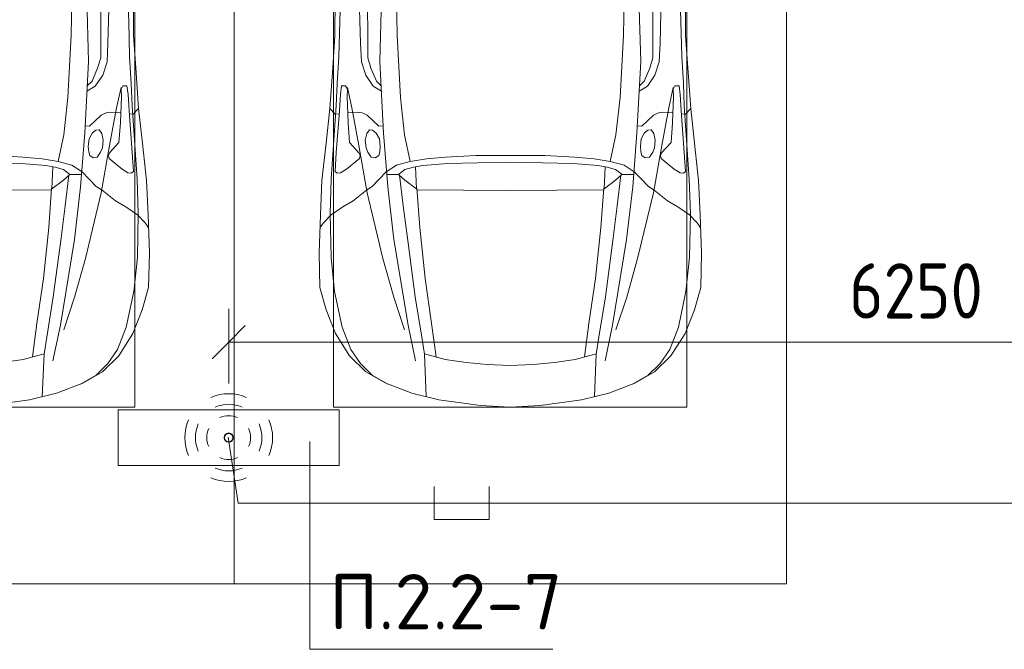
# Model space of a CAD drawing. Header units: millimetres. Extents: x -32229 to 288056, y -13689 to 125138.
# Tile 77 of 193: x -11336 to -6878, y 87355 to 90203. Entities that reach past the tile are written whole.
import ezdxf

# ---------------------------------------------------------------- set-up
doc = ezdxf.new("R2010")
doc.units = ezdxf.units.MM
for name, color, linetype, lineweight in [('A-ANNO-DIMS', 7, 'Continuous', 9), ('A-ANNO-DIMS-200', 7, 'Continuous', 9), ('A-ANNO-NOTE', 7, 'Continuous', 18), ('A-DETL-GENF', 7, 'Continuous', 18), ('A-DETL-THIN', 7, 'Continuous', 9), ('C-PRKG', 7, 'Continuous', 18), ('G-ANNO-TEXT', 7, 'Continuous', 9)]:
    doc.layers.add(name, color=color, linetype=linetype, lineweight=lineweight)
doc.layers.add('A-DETL', color=7, linetype='Continuous', lineweight=9, true_color=0x00a600)
doc.styles.add('GOST Common_3', font='GOST_Common.ttf', dxfattribs={"width": 0.9, "height": 250})
doc.styles.add('ISOCPEUR', font='isocpeur.ttf', dxfattribs={"height": 250})
doc.dimstyles.new('ГОСТ_2_5_мм2', dxfattribs={"dimscale": 304.8, "dimtxt": 251.428749, "dimasz": 0.492126, "dimexe": 0.492126, "dimexo": 0.656168, "dimgap": 0.098425, "dimtad": 1, "dimdec": 0, "dimdsep": 46, "dimtxsty": 'GOST Common_3', "dimblk1": 'OBLIQUE', "dimblk2": 'OBLIQUE', "dimsah": 1, "dimcen": 0.09, "dimazin": 2, "dimtfac": 1, "dimtdec": 4, "dimtix": 1, "dimtmove": 0, "dimatfit": 3, "dimfxl": 1, "dimtvp": 1, "dimtolj": 1, "dimtzin": 0, "dimarcsym": 2})

# ---------------------------------------------------------------- blocks, each defined once
blk = doc.blocks.new('АР_Машиноместо - 4900x2400_М__5300х2500_-2211001--02 ЭО')
at = {"layer": 'A-DETL-GENF', "color": 253, "lineweight": 13, "true_color": 0xaaaaaa}
for p, q in [((1895.6, -2850.8), (1896.5, -2534.3)), ((2043.9, -2818.3), (2043.2, -2613.6)), ((1832.2, -2638.3), (1840.7, -2936)), ((1895.6, -2919.4), (1895.6, -2850.8)), ((2054, -2964.8), (2043.9, -2818.3)), ((1840.7, -2936), (1823.6, -3260.1)), ((1881.3, -2966.7), (1895.6, -2919.4)), ((1856.4, -3024.6), (1881.3, -2966.7)), ((2067.2, -3149.3), (2054, -2964.8)), ((1834.9, -3046.1), (1856.4, -3024.6)), ((1987.8, -3061.4), (1995.5, -3046.6)), ((1989.1, -3094.6), (1987.8, -3061.4)), ((1995.5, -3046.6), (2014.4, -3046.1)), ((2014.4, -3046.1), (2019.2, -3085)), ((1984.7, -3213.7), (1989.1, -3094.6)), ((2019.2, -3085), (2025.2, -3179.9)), ((2043.1, -3174.2), (2067.1, -3148.3)), ((2084.3, -3305.9), (2067.1, -3148.3)), ((1845.5, -3228.1), (1898.3, -3179.4)), ((1898.3, -3179.4), (1920.5, -3167.7)), ((1920.5, -3167.7), (1941.6, -3165.4)), ((1941.6, -3165.4), (1986.4, -3168)), ((2024.8, -3173.5), (2043.1, -3174.2)), ((2025.2, -3179.9), (2037.8, -3347.3)), ((1825.4, -3227.6), (1845.5, -3228.1)), ((1856.8, -3259.9), (1873.2, -3246.1)), ((1873.2, -3246.1), (1887.9, -3245.7)), ((1887.9, -3245.7), (1900.2, -3262.3)), ((1977.8, -3303.2), (1984.7, -3213.7)), ((1823.6, -3260.1), (1804.3, -3502.8)), ((1838.9, -3321.2), (1842.8, -3286.3)), ((1842.8, -3286.3), (1856.8, -3259.9)), ((1900.2, -3262.3), (1906.4, -3292.5)), ((1906.4, -3292.5), (1902.9, -3327.4)), ((1841.3, -3344.5), (1838.9, -3321.2)), ((1902.9, -3327.4), (1894.8, -3346.8)), ((1935.4, -3349.7), (1977.8, -3303.2)), ((2102.9, -3474.2), (2084.3, -3305.9)), ((1845.9, -3360.7), (1841.3, -3344.5)), ((1861.3, -3372.5), (1845.9, -3360.7)), ((1880, -3369.3), (1861.3, -3372.5)), ((1894.8, -3346.8), (1880, -3369.3)), ((1930.3, -3360.7), (1935.4, -3349.7)), ((1933.2, -3375.1), (1930.3, -3360.7)), ((1992, -3422.8), (1933.2, -3375.1)), ((2037.8, -3347.3), (2043.4, -3434.5)), ((1397.5, -3394.3), (1534.7, -3397.8)), ((1534.7, -3397.8), (1646.7, -3407.2)), ((1646.7, -3407.2), (1688.9, -3414.8)), ((1674.4, -3512.1), (1679, -3413)), ((1688.9, -3414.8), (1727, -3424.2)), ((1727, -3424.2), (1755.7, -3447)), ((2018.5, -3439.1), (1992, -3422.8)), ((1726.8, -3472.4), (1674.4, -3512.1)), ((1755.7, -3447), (1726.8, -3472.4)), ((1755.7, -3447.2), (1808.7, -3447.2)), ((1809.8, -3433.7), (1845.3, -3470.4)), ((1845.3, -3470.4), (1875.1, -3501.2)), ((2033.8, -3441.1), (2018.5, -3439.1)), ((2043.4, -3434.5), (2033.8, -3441.1)), ((2109.8, -3630), (2102.9, -3474.2)), ((1250, -3520.1), (1672.8, -3517.2)), ((1659.9, -3687.8), (1673.4, -3509.6)), ((1875.1, -3501.2), (1901.7, -3518.6)), ((1901.7, -3518.6), (1962.1, -3567)), ((1962.1, -3567), (2008.6, -3594.2)), ((2008.6, -3594.2), (2061.4, -3629.8)), ((2061.4, -3629.8), (2096.2, -3665.5)), ((2116, -3802.9), (2109.8, -3630)), ((1636.1, -3917.5), (1659.9, -3687.8)), ((2096.2, -3665.5), (2111.9, -3688.4)), ((2112.6, -3958.4), (2116, -3802.9)), ((1606.4, -4121.6), (1636.1, -3917.5)), ((2083.6, -4059.2), (2112.6, -3958.4)), ((2041.4, -4167), (2083.6, -4059.2)), ((1586, -4272.5), (1606.4, -4121.6)), ((1977.5, -4267.9), (2041.4, -4167)), ((1544.5, -4283.9), (1639, -4259.4)), ((1638.8, -4260.3), (1630.7, -4451.1)), ((1903.7, -4340.6), (1977.5, -4267.9)), ((1449.6, -4297.3), (1544.5, -4283.9)), ((1814, -4391.6), (1903.7, -4340.6)), ((1695.6, -4436.7), (1814, -4391.6)), ((1573, -4466.6), (1695.6, -4436.7)), ((1385.4, -4493), (1573, -4466.6))]:
    blk.add_line(p, q, dxfattribs=at)
at = {"layer": 'A-DETL-GENF', "color": 254, "lineweight": 13, "true_color": 0xd4d4d4}
for p, q in [((1935.6, -2580.5), (1928.4, -2853.3)), ((2022.2, -2754.7), (2016.7, -2571.4)), ((1766.2, -2606.7), (1762.2, -2818.3)), ((2026.1, -2913.7), (2022.2, -2754.7)), ((1762.2, -2818.3), (1747.2, -3099)), ((1928.4, -2853.3), (1924.3, -2937.4)), ((1924.3, -2937.4), (1904.8, -2997.9)), ((2033.7, -3036.3), (2026.1, -2913.7)), ((1904.8, -2997.9), (1871, -3048.1)), ((1871, -3048.1), (1833.3, -3069.7)), ((1987.5, -3053.2), (1967.3, -3145.9)), ((2038, -3136.6), (2033.7, -3036.3)), ((1747.2, -3099), (1728.3, -3268.5)), ((1967.3, -3145.9), (1936, -3316.2)), ((2060.5, -3468.5), (2038, -3136.6)), ((1728.3, -3268.5), (1702.9, -3388.2)), ((1936, -3316.2), (1897.7, -3530.2)), ((1406.5, -3360.7), (1542.9, -3368.9)), ((1542.9, -3368.9), (1630, -3377.1)), ((1630, -3377.1), (1702.9, -3388.2)), ((1702.9, -3388.2), (1765.4, -3405.8)), ((1765.4, -3405.8), (1811.5, -3435.5)), ((1750.9, -3450.8), (1734.5, -3589.1)), ((2065.8, -3623.7), (2060.5, -3468.5)), ((1804.3, -3502.8), (1776.8, -3741.5)), ((1897.7, -3530.2), (1826.4, -3827.1)), ((1734.5, -3589.1), (1714.3, -3746.6)), ((2061.4, -3823.4), (2065.8, -3623.7)), ((1776.8, -3741.5), (1713.1, -4128.3)), ((1714.3, -3746.6), (1680.6, -4000.8)), ((1826.4, -3827.1), (1777.3, -4001.8)), ((2045.3, -3976.8), (2061.4, -3823.4)), ((1680.6, -4000.8), (1651, -4182.8)), ((1777.3, -4001.8), (1728.3, -4149.8)), ((2011.4, -4138.1), (2045.3, -3976.8)), ((1713.1, -4128.3), (1678.9, -4289.8)), ((1972.2, -4239.8), (2011.4, -4138.1)), ((1651, -4182.8), (1638.8, -4260.3)), ((1928.5, -4303.1), (1972.2, -4239.8)), ((1875, -4354.8), (1928.5, -4303.1)), ((1803.7, -4395.8), (1875, -4354.8))]:
    blk.add_line(p, q, dxfattribs=at)
at = {"layer": 'C-PRKG', "color": 253, "lineweight": 13, "true_color": 0xaaaaaa}
for p, q in [((2500, 0), (2500, -5300)), ((2050, -800), (2050, -4500)), ((450, -4500), (2050, -4500)), ((2500, -5300), (0, -5300))]:
    blk.add_line(p, q, dxfattribs=at)
blk = doc.blocks.new('АР_Машиноместо - 4900x2400_М__5300х2500_-V41--02 ЭО')
at = {"layer": 'A-DETL-GENF', "color": 253, "lineweight": 13, "true_color": 0xaaaaaa}
for p, q in [((927, 4466.6), (804.4, 4436.7)), ((1114.6, 4493), (927, 4466.6)), ((1250, 4500), (1114.6, 4493)), ((1250, 4500), (1385.4, 4493)), ((1385.4, 4493), (1573, 4466.6)), ((1573, 4466.6), (1695.6, 4436.7)), ((804.4, 4436.7), (686, 4391.6)), ((861.2, 4260.3), (869.3, 4451.1)), ((1638.8, 4260.3), (1630.7, 4451.1)), ((1695.6, 4436.7), (1814, 4391.6)), ((686, 4391.6), (596.3, 4340.6)), ((1814, 4391.6), (1903.7, 4340.6)), ((596.3, 4340.6), (522.5, 4267.9)), ((1903.7, 4340.6), (1977.5, 4267.9)), ((955.5, 4283.9), (861, 4259.4)), ((1050.4, 4297.3), (955.5, 4283.9)), ((1146, 4306.7), (1050.4, 4297.3)), ((1250, 4312), (1146, 4306.7)), ((1250, 4312), (1354, 4306.7)), ((1354, 4306.7), (1449.6, 4297.3)), ((1449.6, 4297.3), (1544.5, 4283.9)), ((1544.5, 4283.9), (1639, 4259.4)), ((522.5, 4267.9), (458.6, 4167)), ((914, 4272.5), (893.6, 4121.6)), ((1586, 4272.5), (1606.4, 4121.6)), ((1977.5, 4267.9), (2041.4, 4167)), ((458.6, 4167), (416.4, 4059.2)), ((2041.4, 4167), (2083.6, 4059.2)), ((893.6, 4121.6), (863.9, 3917.5)), ((1606.4, 4121.6), (1636.1, 3917.5)), ((416.4, 4059.2), (387.4, 3958.4)), ((2083.6, 4059.2), (2112.6, 3958.4)), ((387.4, 3958.4), (384, 3802.9)), ((2112.6, 3958.4), (2116, 3802.9)), ((863.9, 3917.5), (840.1, 3687.8)), ((1636.1, 3917.5), (1659.9, 3687.8)), ((384, 3802.9), (390.2, 3630)), ((2116, 3802.9), (2109.8, 3630)), ((403.8, 3665.5), (388.1, 3688.4)), ((438.6, 3629.8), (403.8, 3665.5)), ((840.1, 3687.8), (826.6, 3509.6)), ((1659.9, 3687.8), (1673.4, 3509.6)), ((2061.4, 3629.8), (2096.2, 3665.5)), ((2096.2, 3665.5), (2111.9, 3688.4)), ((390.2, 3630), (397.1, 3474.2)), ((491.4, 3594.2), (438.6, 3629.8)), ((2008.6, 3594.2), (2061.4, 3629.8)), ((2109.8, 3630), (2102.9, 3474.2)), ((537.9, 3567), (491.4, 3594.2)), ((598.3, 3518.6), (537.9, 3567)), ((1901.7, 3518.6), (1962.1, 3567)), ((1962.1, 3567), (2008.6, 3594.2)), ((624.9, 3501.2), (598.3, 3518.6)), ((654.7, 3470.4), (624.9, 3501.2)), ((676.4, 3260.1), (695.7, 3502.8)), ((773.2, 3472.4), (825.6, 3512.1)), ((825.6, 3512.1), (821, 3413)), ((1250, 3520.1), (827.2, 3517.2)), ((1250, 3520.1), (1672.8, 3517.2)), ((1674.4, 3512.1), (1679, 3413)), ((1726.8, 3472.4), (1674.4, 3512.1)), ((1823.6, 3260.1), (1804.3, 3502.8)), ((1845.3, 3470.4), (1875.1, 3501.2)), ((1875.1, 3501.2), (1901.7, 3518.6)), ((397.1, 3474.2), (415.7, 3305.9)), ((456.6, 3434.5), (466.2, 3441.1)), ((462.2, 3347.3), (456.6, 3434.5)), ((466.2, 3441.1), (481.5, 3439.1)), ((481.5, 3439.1), (508, 3422.8)), ((690.2, 3433.7), (654.7, 3470.4)), ((744.1, 3447.2), (691.3, 3447.2)), ((773, 3424.2), (744.1, 3447.2)), ((744.3, 3447), (773.2, 3472.4)), ((1755.7, 3447), (1726.8, 3472.4)), ((1727, 3424.2), (1755.7, 3447)), ((1755.7, 3447.2), (1808.7, 3447.2)), ((1809.8, 3433.7), (1845.3, 3470.4)), ((2018.5, 3439.1), (1992, 3422.8)), ((2033.8, 3441.1), (2018.5, 3439.1)), ((2043.4, 3434.5), (2033.8, 3441.1)), ((2037.8, 3347.3), (2043.4, 3434.5)), ((2102.9, 3474.2), (2084.3, 3305.9)), ((508, 3422.8), (566.8, 3375.1)), ((811.1, 3414.8), (773, 3424.2)), ((853.3, 3407.2), (811.1, 3414.8)), ((965.3, 3397.8), (853.3, 3407.2)), ((1102.5, 3394.3), (965.3, 3397.8)), ((1250, 3391.3), (1102.5, 3394.3)), ((1250, 3391.3), (1397.5, 3394.3)), ((1397.5, 3394.3), (1534.7, 3397.8)), ((1534.7, 3397.8), (1646.7, 3407.2)), ((1646.7, 3407.2), (1688.9, 3414.8)), ((1688.9, 3414.8), (1727, 3424.2)), ((1992, 3422.8), (1933.2, 3375.1)), ((474.8, 3179.9), (462.2, 3347.3)), ((564.6, 3349.7), (522.2, 3303.2)), ((569.7, 3360.7), (564.6, 3349.7)), ((566.8, 3375.1), (569.7, 3360.7)), ((597.1, 3327.4), (605.2, 3346.8)), ((605.2, 3346.8), (620, 3369.3)), ((620, 3369.3), (638.7, 3372.5)), ((638.7, 3372.5), (654.1, 3360.7)), ((654.1, 3360.7), (658.7, 3344.5)), ((658.7, 3344.5), (661.1, 3321.2)), ((1841.3, 3344.5), (1838.9, 3321.2)), ((1845.9, 3360.7), (1841.3, 3344.5)), ((1861.3, 3372.5), (1845.9, 3360.7)), ((1880, 3369.3), (1861.3, 3372.5)), ((1894.8, 3346.8), (1880, 3369.3)), ((1902.9, 3327.4), (1894.8, 3346.8)), ((1933.2, 3375.1), (1930.3, 3360.7)), ((1930.3, 3360.7), (1935.4, 3349.7)), ((1935.4, 3349.7), (1977.8, 3303.2)), ((2025.2, 3179.9), (2037.8, 3347.3)), ((415.7, 3305.9), (432.8, 3149.3)), ((522.2, 3303.2), (515.3, 3213.7)), ((593.6, 3292.5), (597.1, 3327.4)), ((661.1, 3321.2), (657.2, 3286.3)), ((1838.9, 3321.2), (1842.8, 3286.3)), ((1906.4, 3292.5), (1902.9, 3327.4)), ((1977.8, 3303.2), (1984.7, 3213.7)), ((2084.3, 3305.9), (2067.1, 3148.3)), ((599.8, 3262.3), (593.6, 3292.5)), ((612.1, 3245.7), (599.8, 3262.3)), ((643.2, 3259.9), (626.8, 3246.1)), ((657.2, 3286.3), (643.2, 3259.9)), ((659.3, 2936), (676.4, 3260.1)), ((1840.7, 2936), (1823.6, 3260.1)), ((1842.8, 3286.3), (1856.8, 3259.9)), ((1856.8, 3259.9), (1873.2, 3246.1)), ((1887.9, 3245.7), (1900.2, 3262.3)), ((1900.2, 3262.3), (1906.4, 3292.5)), ((515.3, 3213.7), (510.9, 3094.6)), ((654.5, 3228.1), (601.7, 3179.4)), ((626.8, 3246.1), (612.1, 3245.7)), ((674.6, 3227.6), (654.5, 3228.1)), ((1825.4, 3227.6), (1845.5, 3228.1)), ((1845.5, 3228.1), (1898.3, 3179.4)), ((1873.2, 3246.1), (1887.9, 3245.7)), ((1984.7, 3213.7), (1989.1, 3094.6)), ((456.9, 3174.2), (432.9, 3148.3)), ((475.2, 3173.5), (456.9, 3174.2)), ((480.8, 3085), (474.8, 3179.9)), ((558.4, 3165.4), (513.6, 3168)), ((579.5, 3167.7), (558.4, 3165.4)), ((601.7, 3179.4), (579.5, 3167.7)), ((1898.3, 3179.4), (1920.5, 3167.7)), ((1920.5, 3167.7), (1941.6, 3165.4)), ((1941.6, 3165.4), (1986.4, 3168)), ((2019.2, 3085), (2025.2, 3179.9)), ((2024.8, 3173.5), (2043.1, 3174.2)), ((2043.1, 3174.2), (2067.1, 3148.3)), ((432.8, 3149.3), (446, 2964.8)), ((2067.2, 3149.3), (2054, 2964.8)), ((485.6, 3046.1), (480.8, 3085)), ((510.9, 3094.6), (512.2, 3061.4)), ((1989.1, 3094.6), (1987.8, 3061.4)), ((2014.4, 3046.1), (2019.2, 3085)), ((504.5, 3046.6), (485.6, 3046.1)), ((512.2, 3061.4), (504.5, 3046.6)), ((665.1, 3046.1), (643.6, 3024.6)), ((1834.9, 3046.1), (1856.4, 3024.6)), ((1987.8, 3061.4), (1995.5, 3046.6)), ((1995.5, 3046.6), (2014.4, 3046.1)), ((643.6, 3024.6), (618.7, 2966.7)), ((1856.4, 3024.6), (1881.3, 2966.7)), ((446, 2964.8), (456.1, 2818.3)), ((618.7, 2966.7), (604.4, 2919.4)), ((1881.3, 2966.7), (1895.6, 2919.4)), ((2054, 2964.8), (2043.9, 2818.3)), ((604.4, 2919.4), (604.4, 2850.8)), ((667.8, 2638.3), (659.3, 2936)), ((1832.2, 2638.3), (1840.7, 2936)), ((1895.6, 2919.4), (1895.6, 2850.8)), ((456.1, 2818.3), (456.8, 2613.6)), ((604.4, 2850.8), (603.5, 2534.3)), ((1895.6, 2850.8), (1896.5, 2534.3)), ((2043.9, 2818.3), (2043.2, 2613.6))]:
    blk.add_line(p, q, dxfattribs=at)
at = {"layer": 'A-DETL-GENF', "color": 254, "lineweight": 13, "true_color": 0xd4d4d4}
for p, q in [((696.3, 4395.8), (625, 4354.8)), ((1803.7, 4395.8), (1875, 4354.8)), ((625, 4354.8), (571.5, 4303.1)), ((1875, 4354.8), (1928.5, 4303.1)), ((571.5, 4303.1), (527.8, 4239.8)), ((786.9, 4128.3), (821.1, 4289.8)), ((1713.1, 4128.3), (1678.9, 4289.8)), ((1928.5, 4303.1), (1972.2, 4239.8)), ((527.8, 4239.8), (488.6, 4138.1)), ((849, 4182.8), (861.2, 4260.3)), ((1651, 4182.8), (1638.8, 4260.3)), ((1972.2, 4239.8), (2011.4, 4138.1)), ((722.7, 4001.8), (771.7, 4149.8)), ((819.4, 4000.8), (849, 4182.8)), ((1680.6, 4000.8), (1651, 4182.8)), ((1777.3, 4001.8), (1728.3, 4149.8)), ((488.6, 4138.1), (454.7, 3976.8)), ((723.2, 3741.5), (786.9, 4128.3)), ((1776.8, 3741.5), (1713.1, 4128.3)), ((2011.4, 4138.1), (2045.3, 3976.8)), ((454.7, 3976.8), (438.6, 3823.4)), ((673.6, 3827.1), (722.7, 4001.8)), ((785.7, 3746.6), (819.4, 4000.8)), ((1714.3, 3746.6), (1680.6, 4000.8)), ((1826.4, 3827.1), (1777.3, 4001.8)), ((2045.3, 3976.8), (2061.4, 3823.4)), ((438.6, 3823.4), (434.2, 3623.7)), ((602.3, 3530.2), (673.6, 3827.1)), ((1897.7, 3530.2), (1826.4, 3827.1)), ((2061.4, 3823.4), (2065.8, 3623.7)), ((765.5, 3589.1), (785.7, 3746.6)), ((1734.5, 3589.1), (1714.3, 3746.6)), ((695.7, 3502.8), (723.2, 3741.5)), ((1804.3, 3502.8), (1776.8, 3741.5)), ((434.2, 3623.7), (439.5, 3468.5)), ((2065.8, 3623.7), (2060.5, 3468.5)), ((749.1, 3450.8), (765.5, 3589.1)), ((1750.9, 3450.8), (1734.5, 3589.1)), ((564, 3316.2), (602.3, 3530.2)), ((1936, 3316.2), (1897.7, 3530.2)), ((439.5, 3468.5), (462, 3136.6)), ((734.6, 3405.8), (688.5, 3435.5)), ((1765.4, 3405.8), (1811.5, 3435.5)), ((2060.5, 3468.5), (2038, 3136.6)), ((797.1, 3388.2), (734.6, 3405.8)), ((771.7, 3268.5), (797.1, 3388.2)), ((870, 3377.1), (797.1, 3388.2)), ((1630, 3377.1), (1702.9, 3388.2)), ((1702.9, 3388.2), (1765.4, 3405.8)), ((1728.3, 3268.5), (1702.9, 3388.2)), ((957.1, 3368.9), (870, 3377.1)), ((1093.5, 3360.7), (957.1, 3368.9)), ((1250, 3360.7), (1093.5, 3360.7)), ((1250, 3360.7), (1406.5, 3360.7)), ((1406.5, 3360.7), (1542.9, 3368.9)), ((1542.9, 3368.9), (1630, 3377.1)), ((532.7, 3145.9), (564, 3316.2)), ((1967.3, 3145.9), (1936, 3316.2)), ((752.8, 3099), (771.7, 3268.5)), ((1747.2, 3099), (1728.3, 3268.5)), ((462, 3136.6), (466.3, 3036.3)), ((512.5, 3053.2), (532.7, 3145.9)), ((1987.5, 3053.2), (1967.3, 3145.9)), ((2038, 3136.6), (2033.7, 3036.3)), ((737.8, 2818.3), (752.8, 3099)), ((1762.2, 2818.3), (1747.2, 3099)), ((466.3, 3036.3), (473.9, 2913.7)), ((595.2, 2997.9), (629, 3048.1)), ((629, 3048.1), (666.7, 3069.7)), ((1871, 3048.1), (1833.3, 3069.7)), ((1904.8, 2997.9), (1871, 3048.1)), ((2033.7, 3036.3), (2026.1, 2913.7)), ((575.7, 2937.4), (595.2, 2997.9)), ((1924.3, 2937.4), (1904.8, 2997.9)), ((473.9, 2913.7), (477.8, 2754.7)), ((571.6, 2853.3), (575.7, 2937.4)), ((1928.4, 2853.3), (1924.3, 2937.4)), ((2026.1, 2913.7), (2022.2, 2754.7)), ((564.4, 2580.5), (571.6, 2853.3)), ((1935.6, 2580.5), (1928.4, 2853.3)), ((733.8, 2606.7), (737.8, 2818.3)), ((1766.2, 2606.7), (1762.2, 2818.3)), ((477.8, 2754.7), (483.3, 2571.4)), ((2022.2, 2754.7), (2016.7, 2571.4))]:
    blk.add_line(p, q, dxfattribs=at)
at = {"layer": 'C-PRKG', "color": 253, "lineweight": 13, "true_color": 0xaaaaaa}
for p, q in [((2500, 5300), (0, 5300)), ((0, 0), (0, 5300)), ((2500, 0), (2500, 5300)), ((450, 4500), (2050, 4500)), ((450, 800), (450, 4500)), ((2050, 800), (2050, 4500))]:
    blk.add_line(p, q, dxfattribs=at)
blk = doc.blocks.new('Наметкина 10_РД_АР_П_rvt-1--02 ЭО')
at = {"layer": 'C-PRKG', "color": 253, "lineweight": 13, "true_color": 0xaaaaaa}
blk.add_blockref('АР_Машиноместо - 4900x2400_М__5300х2500_-2211001--02 ЭО', (-12864.7, 92950), dxfattribs=at)
at = {"layer": 'C-PRKG', "color": 253, "lineweight": 13, "true_color": 0xaaaaaa, "rotation": 180}
blk.add_blockref('АР_Машиноместо - 4900x2400_М__5300х2500_-V41--02 ЭО', (-7864.7, 92950), dxfattribs=at)
blk = doc.blocks.new('DIMBLOCK170--02 ЭО')
at = {"layer": 'A-ANNO-DIMS-200'}
for p, q in [((-10389.7, 88557.4), (-10389.7, 88894.2)), ((-4139.7, 88557.4), (-4139.7, 88894.2)), ((-10389.7, 88744.2), (-10314.7, 88819.2)), ((-4139.7, 88744.2), (-4064.7, 88819.2)), ((-10389.7, 88744.2), (-10464.7, 88669.2)), ((-10389.7, 88744.2), (-4139.7, 88744.2)), ((-10389.7, 88744.2), (-10389.7, 88557.4)), ((-4139.7, 88744.2), (-4214.7, 88669.2)), ((-4139.7, 88744.2), (-4139.7, 88557.4))]:
    blk.add_line(p, q, dxfattribs=at)
at = {"layer": 'A-ANNO-DIMS-200', "color": 0, "insert": (-7580.1, 89100.9), "char_height": 250, "width": 756.843, "attachment_point": 1, "line_spacing_factor": 1.022761, "style": 'GOST Common_3'}
blk.add_mtext('6250', dxfattribs=at)
blk = doc.blocks.new('_Oblique')
at = {"color": 0, "linetype": 'ByBlock', "lineweight": -2}
blk.add_line((-0.5, -0.5), (0.5, 0.5), dxfattribs=at)

msp = doc.modelspace()

# ---------------------------------------------------------------- linework, layer by layer
at = {"layer": 'A-ANNO-NOTE', "color": 5, "lineweight": 9, "true_color": 0x0000ff}
for p, q in [((-10889.7, 88438.6), (-9889.7, 88438.6)), ((-10889.7, 88186), (-10889.7, 88438.6)), ((-9889.7, 88438.6), (-9889.7, 88186)), ((-9889.7, 88186), (-10889.7, 88186))]:
    msp.add_line(p, q, dxfattribs=at)
for centre in [(-10390.6, 88312.2), (-10389.7, 88313.1), (-10389.7, 88311.3), (-10388.8, 88312.2)]:
    msp.add_circle(centre, 20, dxfattribs=at)
for centre, radius, start, end in [((-10389.7, 88311.3), 199.6, 66, 114), ((-10389.7, 88311.3), 151.5, 66, 114), ((-10389.7, 88311.3), 99.8, 66, 114), ((-10388.8, 88312.2), 199.6, 156, 204), ((-10388.8, 88312.2), 151.5, 156, 204), ((-10390.6, 88312.2), 151.5, 336, 24), ((-10390.6, 88312.2), 199.6, 336, 24), ((-10388.8, 88312.2), 99.8, 156, 204), ((-10390.6, 88312.2), 99.8, 336, 24), ((-10389.7, 88313.1), 99.8, 246, 294), ((-10389.7, 88313.1), 151.5, 246, 294), ((-10389.7, 88313.1), 199.6, 246, 294)]:
    msp.add_arc(centre, radius, start, end, dxfattribs=at)
at = {"layer": 'A-DETL', "color": 5, "true_color": 0x0000ff}
for p, q in [((-10392.2, 88314.5), (-10346.8, 88016)), ((-9459.6, 88091), (-9459.6, 87941)), ((-9209.6, 87941), (-9209.6, 88091)), ((-10346.8, 88016), (8793.2, 88016)), ((-9459.6, 87941), (-9209.6, 87941))]:
    msp.add_line(p, q, dxfattribs=at)
at = {"layer": 'A-DETL-THIN'}
for p, q in [((-10021.8, 88294.5), (-10021.8, 87354.5)), ((-10021.8, 87354.5), (-8921.8, 87354.5))]:
    msp.add_line(p, q, dxfattribs=at)

# ---------------------------------------------------------------- block references
at = {"lineweight": 5}
msp.add_blockref('Наметкина 10_РД_АР_П_rvt-1--02 ЭО', (0, 0), dxfattribs=at)

# ---------------------------------------------------------------- texts
at = {"layer": 'G-ANNO-TEXT', "insert": (-9934.1, 87694.8), "char_height": 250, "width": 1068.58, "attachment_point": 1, "line_spacing_factor": 1.139951, "style": 'ISOCPEUR'}
msp.add_mtext('\\pt600,1200,1800,2400,3000,3600,4200,4800,5400,6000,6600,7200,7800,8400,9000,9600,10200,10800,11400,12000,12600,13200,13800,14400,15000,15600,16200,16800,17400,18000,18600,19200;П.2.2-7', dxfattribs=at)

# ---------------------------------------------------------------- dimensions: what is measured, and where the dimension line sits
at = {"layer": 'A-ANNO-DIMS'}
dim = msp.add_linear_dim(base=(-4139.7, 88744.2), p1=(-10389.7, 88357.4), p2=(-4139.7, 88357.4), dimstyle='ГОСТ_2_5_мм2', override={"dimpost": '<>', "dimfxl": 6250}, dxfattribs=at)
dim.commit()
dim.dimension.update_dxf_attribs({"geometry": 'DIMBLOCK170--02 ЭО', "text_midpoint": (-7264.7, 88899.2)})

doc.saveas('drawing.dxf')
